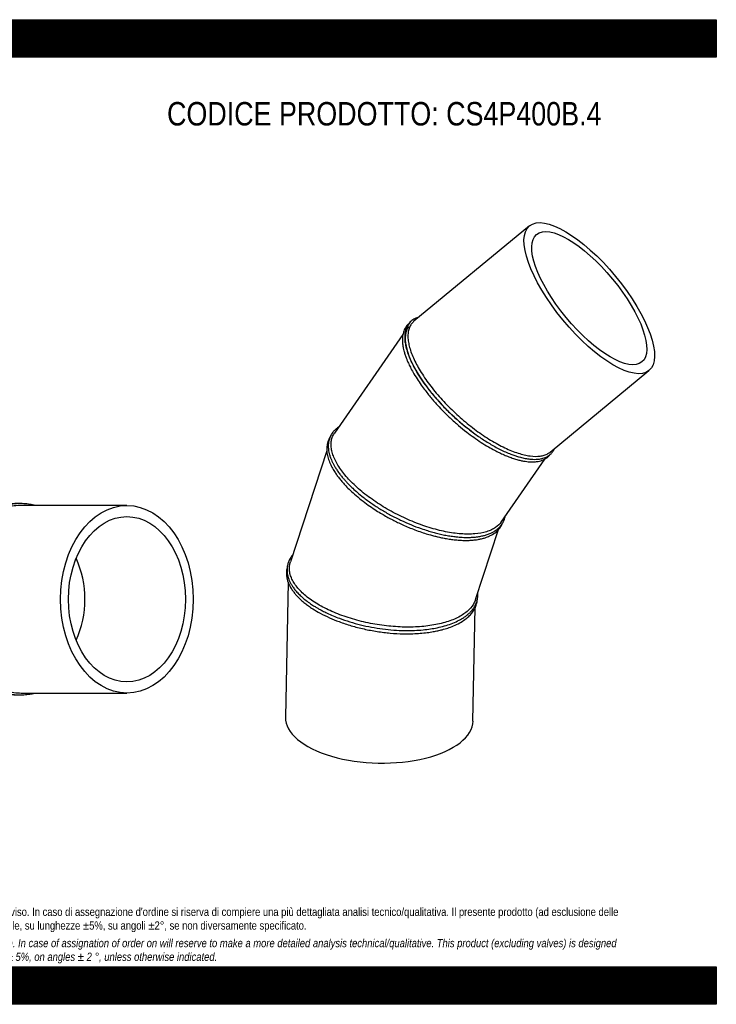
# Model space of a CAD drawing. Header units: millimetres. Extents: x 0 to 2970, y 0 to 2100.
# Tile 3 of 3: x 1485 to 2970, y 0 to 2100. Entities that reach past the tile are written whole.
import ezdxf

# ---------------------------------------------------------------- set-up
doc = ezdxf.new("R2010")
doc.units = ezdxf.units.MM
doc.header["$LTSCALE"] = 10
doc.layers.add('Default', color=7, linetype='Continuous')
doc.layers.add('TUBO_X_GOMITO_45', color=7, linetype='Continuous')

# ---------------------------------------------------------------- blocks, each defined once
blk = doc.blocks.new('SE1')
at = {"layer": 'TUBO_X_GOMITO_45', "color": 7, "linetype": 'Continuous'}
for p, q in [((2571.9, 1660.2), (2325.4, 1456.8)), ((2301.7, 1428.3), (2156.2, 1218.3)), ((2615.8, 1177.8), (2826.5, 1351.7)), ((2452.6, 1219), (2452.6, 1219)), ((2139.8, 1180.3), (2062.2, 943.5)), ((2511.4, 1028.6), (2604.5, 1163)), ((2456.7, 863.1), (2505.7, 1012.4)), ((2057.3, 900.1), (2051.4, 612.4)), ((2451.3, 604.2), (2456.3, 846.6))]:
    blk.add_line(p, q, dxfattribs=at)
for major_axis in [(127.3, -154.3), (-112.2, 136)]:
    blk.add_ellipse((2699.2, 1506), major_axis=major_axis, ratio=0.364105, dxfattribs=at)
for centre, major_axis, ratio, start_param, end_param in [((2464.8, 1312.5), (148.4, -136.5), 0.397048, 3.196446, 4.98528), ((2251.4, 608.3), (-200, 4.1), 0.46865, 0, 3.141593)]:
    blk.add_ellipse(centre, major_axis=major_axis, ratio=ratio, start_param=start_param, end_param=end_param, dxfattribs=at)
for points, knots in [([(2314, 1451.3), (2313.3, 1450.7), (2311.1, 1448.6), (2307.8, 1444.5), (2304.8, 1439.1), (2302.7, 1433.3), (2301.4, 1427.2), (2300.7, 1420.4), (2300.8, 1412.5), (2301.8, 1403.9), (2303.6, 1395.1), (2305.7, 1388), (2307.4, 1382.9), (2309, 1378.4), (2311.3, 1372.6), (2314.6, 1365.3), (2319.4, 1355.4), (2323, 1349), (2325.4, 1344.8)], [0.8487405, 0.8487405, 0.8487405, 0.8487405, 0.8537632, 0.8649963, 0.8766957, 0.8861312, 0.895934, 0.9072493, 0.918079, 0.9300859, 0.9429307, 0.9521035, 0.9566822, 0.9615063, 0.9682203, 0.9768736, 0.9874666, 1, 1, 1, 1]), ([(2335.9, 1465.5), (2335.7, 1465.4), (2332.9, 1464.7), (2328.5, 1463), (2323.2, 1460), (2319.2, 1457), (2315.7, 1453.6), (2312.7, 1449.6), (2309.8, 1444.5), (2307.3, 1437.8), (2305.7, 1428.9), (2305.6, 1418.7), (2307, 1407.7), (2309.7, 1396), (2313.8, 1383.8), (2319.1, 1371.4), (2325.9, 1357.8), (2334.9, 1342.2), (2346.2, 1325.3), (2359.6, 1307.5), (2375.5, 1288.6), (2394.1, 1268.7), (2414.6, 1249.3), (2435.9, 1231.1), (2457.4, 1214.8), (2475.4, 1202.7), (2489.7, 1194), (2500.9, 1187.7), (2512.3, 1181.9), (2523.5, 1176.8), (2533.6, 1172.7), (2542.3, 1169.6), (2550.8, 1167), (2560.2, 1164.7), (2570, 1163), (2578.8, 1162.3), (2585.6, 1162.3), (2590.8, 1162.7), (2595.6, 1163.4), (2600.5, 1164.6), (2605.1, 1166.2), (2608.7, 1167.8), (2611.8, 1169.6), (2615, 1171.9), (2619.3, 1175.7), (2621.5, 1178.8), (2623, 1181)], [0.4486604, 0.4486604, 0.4486604, 0.4486604, 0.4494531, 0.4624876, 0.4723539, 0.4804072, 0.4892216, 0.4982073, 0.5072745, 0.5197909, 0.5351649, 0.5503862, 0.5647914, 0.5801259, 0.5955242, 0.6088849, 0.6230774, 0.6413688, 0.6595143, 0.6771633, 0.6977154, 0.7197303, 0.7417439, 0.7637587, 0.7857774, 0.806513, 0.8175327, 0.8287291, 0.8404863, 0.8527443, 0.8640745, 0.8731374, 0.8817814, 0.8932519, 0.9064731, 0.9181794, 0.9281271, 0.9350134, 0.9413729, 0.9500939, 0.9590198, 0.9654074, 0.9705413, 0.9771782, 0.9871479, 1, 1, 1, 1]), ([(2325.4, 1456.8), (2324.7, 1456.3), (2324.1, 1455.7), (2321.7, 1453.3), (2320, 1451.3), (2317.2, 1446.8), (2316, 1444.3), (2314.1, 1438.9), (2313.5, 1436), (2312.7, 1429.9), (2312.5, 1426.6), (2312.7, 1419.8), (2313.1, 1416.2), (2314.3, 1408.8), (2315.2, 1404.9), (2317.4, 1396.9), (2318.7, 1392.7), (2321.9, 1384.1), (2323.8, 1379.7), (2328, 1370.7), (2330.3, 1366.1), (2335.4, 1356.8), (2338.1, 1352.1), (2344.1, 1342.5), (2347.3, 1337.7), (2357.4, 1323.1), (2364.9, 1313.3), (2377.1, 1298.8), (2381.3, 1294), (2390, 1284.5), (2394.5, 1279.8), (2408.1, 1266), (2417.7, 1257), (2432.6, 1244.1), (2437.6, 1239.9), (2447.8, 1231.8), (2452.9, 1227.9), (2463.2, 1220.3), (2468.3, 1216.7), (2478.6, 1209.7), (2483.8, 1206.4), (2499.2, 1197.1), (2509.3, 1191.6), (2524.1, 1184.6), (2528.9, 1182.5), (2538.4, 1178.7), (2543, 1177), (2552, 1174.1), (2556.5, 1172.8), (2564.9, 1170.8), (2569, 1170.1), (2580.7, 1168.5), (2587.8, 1168.4), (2597.5, 1169.7), (2600.6, 1170.3), (2606.2, 1172.1), (2608.8, 1173.2), (2612.8, 1175.6), (2614.4, 1176.6), (2615.8, 1177.8)], [0.4483641, 0.4483641, 0.4483641, 0.4483641, 0.453125, 0.453125, 0.46875, 0.46875, 0.484375, 0.484375, 0.5, 0.5, 0.515625, 0.515625, 0.53125, 0.53125, 0.546875, 0.546875, 0.5625, 0.5625, 0.578125, 0.578125, 0.59375, 0.59375, 0.609375, 0.609375, 0.625, 0.625, 0.65625, 0.65625, 0.671875, 0.671875, 0.6875, 0.6875, 0.71875, 0.71875, 0.734375, 0.734375, 0.75, 0.75, 0.765625, 0.765625, 0.78125, 0.78125, 0.8125, 0.8125, 0.828125, 0.828125, 0.84375, 0.84375, 0.859375, 0.859375, 0.875, 0.875, 0.90625, 0.90625, 0.921875, 0.921875, 0.9375, 0.9375, 0.9484034, 0.9484034, 0.9484034, 0.9484034]), ([(2325.4, 1344.8), (2328.5, 1339.6), (2333.5, 1331.4), (2342.7, 1318.1), (2350.6, 1307.5), (2358.2, 1297.9), (2365.5, 1289.2), (2374.5, 1279), (2386.7, 1266), (2402.6, 1250.4), (2420.1, 1234.8), (2437.1, 1221), (2453.2, 1209), (2468.7, 1198.4), (2483.6, 1189.2), (2496.4, 1182.1), (2507.5, 1176.5), (2517.6, 1171.8), (2527.6, 1167.7), (2537.5, 1164.2), (2546.6, 1161.4), (2555, 1159.4), (2562.3, 1158.1), (2568.4, 1157.3), (2573.1, 1157), (2577.8, 1156.9), (2583.5, 1157), (2589.8, 1157.8), (2595.8, 1159.2), (2601.1, 1161.2), (2606.3, 1163.8), (2611.1, 1167.3), (2614.4, 1170.6), (2616, 1172.6), (2616.4, 1173.1)], [0, 0, 0, 0, 0.0155534, 0.0290723, 0.0405556, 0.0501055, 0.0591145, 0.0682765, 0.0828213, 0.1016308, 0.1204493, 0.1380256, 0.1532814, 0.1689673, 0.1845887, 0.1978907, 0.2080509, 0.2187202, 0.2297823, 0.2404389, 0.2514102, 0.2610997, 0.2704046, 0.2784282, 0.2845593, 0.2894035, 0.297759, 0.3087095, 0.3183007, 0.32691, 0.3368483, 0.3478741, 0.3583482, 0.3616243, 0.3616243, 0.3616243, 0.3616243]), ([(2165, 1231.2), (2164.8, 1231.1), (2162.4, 1229.4), (2158.5, 1226.4), (2154.2, 1222.1), (2151.1, 1218.2), (2148.7, 1214.4), (2146.7, 1210.4), (2145, 1206.2), (2143.7, 1201.4), (2142.9, 1196.1), (2142.6, 1190.6), (2142.9, 1185.4), (2143.6, 1180.1), (2144.9, 1174), (2146.8, 1167.7), (2149.2, 1161.5), (2151.7, 1155.9), (2154.6, 1150.4), (2158, 1144.4), (2162.3, 1137.9), (2167.1, 1131.2), (2172.1, 1124.8), (2176.9, 1119.3), (2181.6, 1114), (2187.5, 1107.8), (2195.4, 1100.1), (2205.4, 1091.1), (2218.8, 1080.2), (2235.3, 1068.1), (2255, 1055.2), (2275.6, 1043.3), (2297, 1032.5), (2318.8, 1022.8), (2338.1, 1015.5), (2353.7, 1010.4), (2365.6, 1006.9), (2376.7, 1004), (2388.1, 1001.4), (2399.3, 999.3), (2409.6, 997.8), (2418.1, 996.8), (2425.3, 996.2), (2432.7, 995.8), (2441.4, 995.7), (2451.4, 996.1), (2461.3, 997.1), (2470.2, 998.7), (2478.1, 1000.7), (2485.5, 1003.2), (2492.2, 1006.2), (2497.9, 1009.4), (2502.8, 1012.9), (2507.4, 1016.9), (2511.2, 1021.3), (2514.2, 1025.7), (2516.6, 1030.1), (2518.4, 1034.8), (2519.4, 1038.5), (2519.8, 1040.5), (2519.9, 1040.8)], [0.3410705, 0.3410705, 0.3410705, 0.3410705, 0.3419702, 0.3541764, 0.3633933, 0.3706698, 0.3777165, 0.3852771, 0.3923199, 0.3997984, 0.4089344, 0.4177661, 0.4248225, 0.4322534, 0.440981, 0.4504061, 0.4587246, 0.4658918, 0.472922, 0.4807493, 0.4895594, 0.4985862, 0.5069721, 0.5140491, 0.520164, 0.5275435, 0.537994, 0.5501489, 0.5631229, 0.5820332, 0.6007592, 0.6194827, 0.6382049, 0.6569284, 0.6756543, 0.687422, 0.6968152, 0.7064684, 0.716505, 0.7269248, 0.7368979, 0.7449139, 0.7511631, 0.7580305, 0.7667476, 0.7777615, 0.7900407, 0.8005213, 0.8098594, 0.8205272, 0.8311259, 0.8400992, 0.8486771, 0.8584231, 0.8678805, 0.8763379, 0.884282, 0.8921893, 0.9008885, 0.9021262, 0.9021262, 0.9021262, 0.9021262]), ([(2511.4, 1028.7), (2508.3, 1024.2), (2504.3, 1020.3), (2496.8, 1015.1), (2493.9, 1013.4), (2487.4, 1010.4), (2483.9, 1009.1), (2472.8, 1005.6), (2464.4, 1004.1), (2450.7, 1003), (2445.9, 1002.8), (2436, 1002.8), (2430.9, 1003), (2420.4, 1003.8), (2415, 1004.4), (2404, 1005.9), (2398.4, 1006.9), (2387.1, 1009.1), (2381.4, 1010.5), (2369.7, 1013.5), (2363.7, 1015.1), (2351.7, 1018.9), (2345.7, 1020.9), (2333.6, 1025.3), (2327.5, 1027.6), (2315.5, 1032.6), (2309.5, 1035.2), (2297.6, 1040.8), (2291.6, 1043.7), (2274.1, 1052.9), (2262.8, 1059.5), (2246.5, 1069.9), (2241.2, 1073.5), (2230.9, 1080.8), (2225.9, 1084.5), (2216.3, 1092), (2211.7, 1095.9), (2202.9, 1103.6), (2198.7, 1107.5), (2190.8, 1115.3), (2187.1, 1119.2), (2180, 1127), (2176.7, 1131), (2170.6, 1138.9), (2167.8, 1142.8), (2162.8, 1150.6), (2160.6, 1154.5), (2156.7, 1162.1), (2155, 1165.8), (2152.2, 1173.2), (2151.1, 1176.8), (2149.5, 1183.8), (2149.1, 1187.2), (2148.7, 1193.8), (2148.8, 1197), (2149.6, 1203.2), (2150.3, 1206.1), (2152.3, 1211.7), (2153.6, 1214.4), (2155.5, 1217.4), (2155.8, 1217.8), (2156.2, 1218.3)], [0.0342484, 0.0342484, 0.0342484, 0.0342484, 0.0625, 0.0625, 0.078125, 0.078125, 0.09375, 0.09375, 0.125, 0.125, 0.140625, 0.140625, 0.15625, 0.15625, 0.171875, 0.171875, 0.1875, 0.1875, 0.203125, 0.203125, 0.21875, 0.21875, 0.234375, 0.234375, 0.25, 0.25, 0.265625, 0.265625, 0.28125, 0.28125, 0.3125, 0.3125, 0.328125, 0.328125, 0.34375, 0.34375, 0.359375, 0.359375, 0.375, 0.375, 0.390625, 0.390625, 0.40625, 0.40625, 0.421875, 0.421875, 0.4375, 0.4375, 0.453125, 0.453125, 0.46875, 0.46875, 0.484375, 0.484375, 0.5, 0.5, 0.515625, 0.515625, 0.53125, 0.53125, 0.5343634, 0.5343634, 0.5343634, 0.5343634]), ([(2146.1, 1208.9), (2145.3, 1207.6), (2143.6, 1204.5), (2141.5, 1199), (2140.1, 1192.8), (2139.4, 1186.1), (2139.6, 1177.8), (2141.4, 1167.7), (2145.2, 1156.5), (2150.2, 1146), (2155.5, 1137), (2160.7, 1129.2), (2165.9, 1122.2), (2171.7, 1115.1), (2178.8, 1107.2), (2187.4, 1098.3), (2199.4, 1087.1), (2207.7, 1080.3), (2213.2, 1075.9)], [0.8138556, 0.8138556, 0.8138556, 0.8138556, 0.8211638, 0.8313351, 0.8418695, 0.8513753, 0.8626832, 0.8789621, 0.8946664, 0.9087611, 0.921324, 0.9302184, 0.9391752, 0.948379, 0.9579039, 0.969681, 0.9837123, 1, 1, 1, 1]), ([(2213.2, 1075.9), (2218.6, 1071.8), (2227, 1065.4), (2241.4, 1055.6), (2253.4, 1048), (2264.7, 1041.4), (2275, 1035.8), (2285.4, 1030.4), (2296.3, 1025.1), (2308.1, 1019.7), (2321, 1014.4), (2334.5, 1009.3), (2347.8, 1004.8), (2359.5, 1001.3), (2369.2, 998.7), (2378, 996.5), (2387.4, 994.5), (2397.8, 992.6), (2408.8, 991.1), (2419.3, 990), (2429.2, 989.4), (2438.5, 989.3), (2447.2, 989.7), (2455.2, 990.4), (2462.6, 991.5), (2469.9, 992.9), (2478.3, 995.3), (2488.4, 999.2), (2498.1, 1005), (2505.8, 1012), (2510.9, 1018.9), (2513.2, 1023.5), (2514.1, 1025.6)], [0, 0, 0, 0, 0.0154928, 0.0290236, 0.0405898, 0.0501898, 0.0594969, 0.0684703, 0.077602, 0.0879255, 0.0990057, 0.1106007, 0.1224315, 0.1329449, 0.1409787, 0.1476392, 0.156046, 0.1660548, 0.1760036, 0.1865955, 0.1962675, 0.2053715, 0.2150054, 0.2242411, 0.2321687, 0.2408882, 0.2514903, 0.2651349, 0.2846616, 0.3002169, 0.3138214, 0.3251179, 0.3251179, 0.3251179, 0.3251179]), ([(2067.3, 959.2), (2066.6, 958.3), (2064, 955), (2060.4, 949.3), (2057.2, 941.8), (2055.3, 934.1), (2054.7, 927.3), (2055, 921.1), (2055.9, 915.2), (2057.7, 908.9), (2060.2, 902.5), (2063.2, 896.7), (2066.9, 890.7), (2071.7, 884.2), (2077.6, 877.3), (2084.8, 870.3), (2093.1, 863.1), (2102.1, 856.3), (2110.5, 850.7), (2117.5, 846.4), (2123.9, 842.8), (2131.3, 838.7), (2141.1, 833.9), (2153.1, 828.5), (2169, 822.2), (2188.3, 815.6), (2211.3, 809.3), (2234.8, 804.2), (2258.6, 800.4), (2282.4, 798), (2305.3, 797), (2326.2, 797.2), (2344.5, 798.5), (2360.7, 800.5), (2375.9, 803.2), (2390.8, 806.8), (2405.3, 811.6), (2418.5, 817.2), (2429, 823.1), (2436.5, 828.3), (2442, 832.9), (2446.8, 837.5), (2450.9, 842.4), (2454.4, 847.3), (2457.2, 852.6), (2459.6, 858.6), (2461.3, 865.1), (2461.9, 871.7), (2461.8, 875.9), (2461.6, 877.9)], [0.3303101, 0.3303101, 0.3303101, 0.3303101, 0.3350513, 0.3485001, 0.3604427, 0.3724774, 0.3851447, 0.3924536, 0.4010532, 0.4119776, 0.4213395, 0.4299148, 0.4386851, 0.4491433, 0.4599998, 0.4713171, 0.4831748, 0.4954674, 0.5057048, 0.5128189, 0.5188864, 0.5260841, 0.5358405, 0.5480498, 0.5599083, 0.5789565, 0.5977702, 0.6165816, 0.6353922, 0.6542052, 0.6731651, 0.6902995, 0.7059489, 0.7200139, 0.7336277, 0.7485223, 0.7644622, 0.780818, 0.795905, 0.8068059, 0.8152638, 0.8243257, 0.8338232, 0.8427009, 0.8508257, 0.8608589, 0.8723159, 0.8822786, 0.8916494, 0.8916494, 0.8916494, 0.8916494]), ([(2056, 934.3), (2055.1, 931.2), (2054, 926.6), (2053.5, 919.4), (2053.9, 914.1), (2054.5, 909.7), (2055.5, 905.6), (2056.9, 900.9), (2059.2, 895.3), (2062.5, 888.7), (2066.9, 882), (2071.9, 875.6), (2077.6, 869.2), (2084.6, 862.4), (2092.4, 855.8), (2100.8, 849.5), (2111.4, 842.3), (2126, 833.7), (2144.8, 824.5), (2166.9, 815.4), (2191.6, 807.2), (2218.9, 800.2), (2246.9, 794.9), (2275.1, 791.4), (2300.7, 790), (2321.9, 790.2), (2338.9, 791.2), (2353.3, 792.7), (2365.8, 794.6), (2376.4, 796.7), (2386.8, 799.2), (2398, 802.5), (2410.7, 807.3), (2423, 813.2), (2433.8, 820), (2442.3, 827.1), (2449.4, 834.7), (2454.8, 842.8), (2458, 850.2), (2459.6, 856.2), (2460.2, 859.8), (2460.4, 861.8), (2460.5, 862.2)], [0, 0, 0, 0, 0.0137124, 0.0245672, 0.03222, 0.0384144, 0.0442482, 0.051234, 0.0596742, 0.0701567, 0.0811496, 0.0905749, 0.1002626, 0.1116188, 0.1233347, 0.1329197, 0.1438045, 0.160994, 0.1804856, 0.1991426, 0.2213976, 0.2436475, 0.2658948, 0.2881427, 0.3103955, 0.3271644, 0.3402997, 0.3535945, 0.3652585, 0.3745431, 0.3838823, 0.3962828, 0.4098885, 0.4269187, 0.4426763, 0.4568819, 0.4704876, 0.4860019, 0.5001208, 0.5074217, 0.5148626, 0.5168575, 0.5168575, 0.5168575, 0.5168575]), ([(2456.7, 863.1), (2456.6, 862.7), (2456.5, 862.3), (2455.3, 859), (2453.9, 856.1), (2448.9, 847.7), (2444.3, 842.5), (2435.7, 835.3), (2432.6, 833), (2425.7, 828.6), (2421.9, 826.5), (2410, 820.6), (2401, 817.2), (2386.3, 813), (2381.1, 811.7), (2370.5, 809.5), (2365, 808.5), (2353.7, 806.9), (2347.9, 806.2), (2336.1, 805.2), (2330.1, 804.9), (2317.9, 804.5), (2311.7, 804.5), (2299.1, 804.7), (2292.7, 805), (2279.7, 805.9), (2273.2, 806.5), (2260.2, 808), (2253.7, 808.9), (2240.7, 811), (2234.2, 812.2), (2221.3, 814.8), (2215, 816.3), (2196.1, 821.2), (2183.8, 825), (2166.2, 831.4), (2160.4, 833.7), (2149.3, 838.4), (2143.9, 840.9), (2133.5, 846), (2128.5, 848.7), (2119, 854.2), (2114.5, 857), (2105.9, 862.7), (2101.8, 865.7), (2094.2, 871.7), (2090.6, 874.8), (2084, 881.1), (2081, 884.3), (2075.5, 890.7), (2073, 893.9), (2068.7, 900.4), (2066.9, 903.6), (2063.9, 910.1), (2062.7, 913.4), (2060.9, 919.8), (2060.3, 923), (2059.8, 929.4), (2059.9, 932.5), (2060.7, 938.2), (2061.3, 940.9), (2062.2, 943.5)], [0.0136747, 0.0136747, 0.0136747, 0.0136747, 0.015625, 0.015625, 0.03125, 0.03125, 0.0625, 0.0625, 0.078125, 0.078125, 0.09375, 0.09375, 0.125, 0.125, 0.140625, 0.140625, 0.15625, 0.15625, 0.171875, 0.171875, 0.1875, 0.1875, 0.203125, 0.203125, 0.21875, 0.21875, 0.234375, 0.234375, 0.25, 0.25, 0.265625, 0.265625, 0.28125, 0.28125, 0.3125, 0.3125, 0.328125, 0.328125, 0.34375, 0.34375, 0.359375, 0.359375, 0.375, 0.375, 0.390625, 0.390625, 0.40625, 0.40625, 0.421875, 0.421875, 0.4375, 0.4375, 0.453125, 0.453125, 0.46875, 0.46875, 0.484375, 0.484375, 0.5, 0.5, 0.5135983, 0.5135983, 0.5135983, 0.5135983])]:
    blk.add_open_spline(points, degree=3, knots=knots, dxfattribs=at)
blk.add_open_spline([(2623, 1181), (2624.1, 1182.8), (2624.9, 1184.3), (2625.7, 1186)], degree=3, dxfattribs=at)
blk = doc.blocks.new('SE2')
at = {"layer": 'TUBO_X_GOMITO_45', "color": 7, "linetype": 'Continuous'}
for p, q in [((1313.1, 1063.9), (1285.7, 1063.9)), ((1448.6, 1063.9), (1355.6, 1063.9)), ((1713.6, 1063.9), (1488.6, 1063.9)), ((1285.7, 663.9), (1313.1, 663.9)), ((1355.6, 663.9), (1448.5, 663.9)), ((1488.6, 663.9), (1713.6, 663.9))]:
    blk.add_line(p, q, dxfattribs=at)
for centre, radius, start, end in [((1283.6, 863.9), 204, 93.3684, 264.4152), ((1284.6, 863.9), 204, 80.3892, 279.5575), ((1285.7, 863.9), 200, 89.998, 270.002), ((1283.6, 863.9), 204, 80.3067, 86.713), ((1283.6, 863.9), 204, 274.8403, 279.7408)]:
    blk.add_arc(centre, radius, start, end, dxfattribs=at)
for major_axis in [(0, -200), (0, -176.3)]:
    blk.add_ellipse((1713.6, 863.9), major_axis=major_axis, ratio=0.707107, dxfattribs=at)
blk.add_ellipse((1482.9, 863.9), major_axis=(0, 176.3), ratio=0.800199, start_param=4.193435, end_param=5.231343, dxfattribs=at)
blk.add_ellipse((1482.9, 863.9), major_axis=(0, 176.3), ratio=0.800199, start_param=4.193435, end_param=5.231343, dxfattribs=at)
for points, knots in [([(1352.1, 1067.9), (1351.5, 1067.9), (1348, 1068), (1341.9, 1067.8), (1334, 1067.2), (1325.7, 1066.3), (1316.1, 1064.7), (1304, 1061.9), (1289.6, 1057.5), (1277.1, 1052.3), (1267.5, 1047.6), (1262.2, 1044.7), (1258.3, 1042.4), (1255.6, 1040.8), (1253.1, 1039.2), (1249.6, 1036.9), (1245, 1033.8), (1237.7, 1028.4), (1227.9, 1020.3), (1216.5, 1009.2), (1205.8, 996.8), (1196.5, 984.2), (1189.5, 973.1), (1184.5, 963.9), (1180.8, 956.5), (1177.2, 948.5), (1173.6, 939.6), (1170.1, 929.4), (1166.8, 917.7), (1163.9, 904.9), (1161.4, 889.5), (1160.7, 880), (1160.4, 873.9)], [0.7564531, 0.7564531, 0.7564531, 0.7564531, 0.7578948, 0.7654085, 0.7716641, 0.7779502, 0.7863453, 0.796163, 0.8089256, 0.8239094, 0.8300296, 0.8353794, 0.8389486, 0.8410488, 0.8432281, 0.846304, 0.8513468, 0.8569354, 0.8685428, 0.8822626, 0.8955293, 0.9080774, 0.9199754, 0.9267073, 0.9330126, 0.9395085, 0.9474028, 0.9556948, 0.9650115, 0.975463, 0.9871922, 1, 1, 1, 1]), ([(1391, 1064), (1388.9, 1064.4), (1383.9, 1065.4), (1375.7, 1066.6), (1366, 1067.6), (1355.8, 1068), (1346.1, 1067.9), (1337.9, 1067.3), (1331.3, 1066.6), (1326.3, 1065.9), (1322.3, 1065.2), (1318.5, 1064.5), (1313.1, 1063.3), (1304.6, 1061.2), (1293.4, 1057.7), (1281.4, 1052.9), (1270.9, 1047.8), (1262.4, 1043.1), (1255.5, 1038.9), (1249.7, 1035), (1243.9, 1030.7), (1236.8, 1025.2), (1228.2, 1017.7), (1219, 1008.4), (1209.9, 998.1), (1201.5, 987), (1194.6, 976.5), (1189.7, 967.9), (1186.4, 961.6), (1184.1, 956.8), (1182.1, 952.7), (1180.2, 948.2), (1177.8, 942.3), (1174.9, 934.5), (1171.5, 923.9), (1168.2, 911), (1165.3, 895.6), (1163.5, 879.4), (1163, 863.1), (1163.7, 846.8), (1165.6, 830.2), (1168.9, 813.5), (1173, 798.8), (1176.9, 787.8), (1179.7, 780.8), (1181.7, 776.2), (1183.4, 772.5), (1185.3, 768.5), (1188.4, 762.4), (1194.1, 752.2), (1202.4, 739.5), (1211.9, 727.5), (1220.6, 717.8), (1228.8, 709.7), (1237.5, 702.1), (1246, 695.6), (1253.6, 690.3), (1260.1, 686.2), (1266.4, 682.5), (1273.6, 678.7), (1282.4, 674.6), (1292.5, 670.6), (1302.3, 667.4), (1310.3, 665.2), (1316.4, 663.9), (1321.1, 662.9), (1325.2, 662.2), (1329.8, 661.5), (1335.6, 660.8), (1342.8, 660.2), (1351, 659.9), (1359.5, 660), (1368.1, 660.5), (1377.3, 661.5), (1385, 662.7), (1389.7, 663.7), (1391, 663.9)], [0.2261351, 0.2261351, 0.2261351, 0.2261351, 0.2315778, 0.2388605, 0.2470661, 0.2560115, 0.2645854, 0.2714523, 0.2767814, 0.2812138, 0.2842282, 0.2869543, 0.2909922, 0.297924, 0.3090615, 0.3203439, 0.3301274, 0.3378422, 0.3444657, 0.3500661, 0.3549978, 0.3622161, 0.3720051, 0.3827997, 0.3939483, 0.4052036, 0.4161425, 0.4239552, 0.4287926, 0.4330199, 0.4365067, 0.4396659, 0.444531, 0.4515395, 0.459356, 0.4705492, 0.4828421, 0.495855, 0.508534, 0.5209403, 0.5338927, 0.5474308, 0.5608415, 0.569622, 0.5747561, 0.5787458, 0.5813878, 0.5845558, 0.5890682, 0.5977061, 0.6122561, 0.6252969, 0.6344357, 0.6437657, 0.6532865, 0.6625336, 0.6699967, 0.6761993, 0.6814993, 0.688009, 0.6962255, 0.7057591, 0.7150379, 0.7218621, 0.7266148, 0.7306229, 0.7338542, 0.7372654, 0.7420933, 0.7485484, 0.7556411, 0.7627651, 0.7698968, 0.7772509, 0.7860856, 0.7893843, 0.7893843, 0.7893843, 0.7893843]), ([(1355.6, 663.9), (1349.5, 663.9), (1343.5, 664.3), (1331.4, 665.5), (1325.4, 666.5), (1307.5, 670.3), (1295.7, 674.1), (1278.9, 681.6), (1273.3, 684.4), (1262.6, 690.5), (1257.3, 693.9), (1247.2, 701.1), (1242.2, 705.1), (1232.8, 713.3), (1228.4, 717.7), (1219.8, 726.8), (1215.7, 731.6), (1208, 741.6), (1204.3, 746.9), (1197.5, 757.8), (1194.3, 763.5), (1188.5, 775), (1185.9, 781), (1181.2, 793.1), (1179.1, 799.3), (1175.5, 811.9), (1174, 818.3), (1171.6, 831.3), (1170.7, 837.8), (1169.5, 850.9), (1169.2, 857.5), (1169.2, 870.7), (1169.5, 877.3), (1170.7, 890.3), (1171.6, 896.8), (1174, 909.5), (1175.5, 915.8), (1179, 928.3), (1181.1, 934.5), (1185.8, 946.7), (1188.4, 952.6), (1194.2, 964.2), (1197.4, 969.9), (1204.2, 980.8), (1207.9, 986.1), (1215.6, 996.2), (1219.8, 1001.1), (1232.8, 1014.9), (1242.3, 1023.3), (1257.5, 1034.1), (1262.8, 1037.5), (1273.5, 1043.6), (1279, 1046.4), (1295.7, 1053.8), (1307.3, 1057.6), (1325.2, 1061.4), (1331.2, 1062.3), (1343.3, 1063.6), (1349.5, 1063.9), (1355.6, 1063.9), (1355.6, 1063.9), (1355.6, 1063.9)], [0.2500902, 0.2500902, 0.2500902, 0.2500902, 0.265625, 0.265625, 0.28125, 0.28125, 0.3125, 0.3125, 0.328125, 0.328125, 0.34375, 0.34375, 0.359375, 0.359375, 0.375, 0.375, 0.390625, 0.390625, 0.40625, 0.40625, 0.421875, 0.421875, 0.4375, 0.4375, 0.453125, 0.453125, 0.46875, 0.46875, 0.484375, 0.484375, 0.5, 0.5, 0.515625, 0.515625, 0.53125, 0.53125, 0.546875, 0.546875, 0.5625, 0.5625, 0.578125, 0.578125, 0.59375, 0.59375, 0.609375, 0.609375, 0.625, 0.625, 0.65625, 0.65625, 0.671875, 0.671875, 0.6875, 0.6875, 0.71875, 0.71875, 0.734375, 0.734375, 0.75, 0.75, 0.7500453, 0.7500453, 0.7500453, 0.7500453]), ([(1482.8, 1067.9), (1482.2, 1067.9), (1478.7, 1068), (1472.5, 1067.8), (1464.1, 1067), (1455.6, 1065.6), (1446.8, 1063.6), (1439, 1061.3), (1432.4, 1058.9), (1426.4, 1056.5), (1419.8, 1053.4), (1412.6, 1049.5), (1405.1, 1045), (1398.1, 1040.2), (1391.9, 1035.4), (1386.1, 1030.5), (1379.8, 1024.8), (1372.6, 1017.4), (1365, 1008.5), (1356.8, 997.7), (1348.8, 985.4), (1342.4, 973.5), (1337.8, 963.9), (1334.6, 956.4), (1331.5, 948.4), (1328.4, 939.4), (1325.4, 929.3), (1322.5, 917.7), (1320, 904.9), (1317.9, 889.5), (1317.3, 879.9), (1317, 873.9)], [0.7559133, 0.7559133, 0.7559133, 0.7559133, 0.7576288, 0.7662481, 0.7739158, 0.7821501, 0.7911978, 0.7996876, 0.8055084, 0.8112537, 0.8180388, 0.8260478, 0.8343013, 0.8423383, 0.8494082, 0.8554987, 0.862703, 0.8720799, 0.8825705, 0.8932487, 0.9068055, 0.9196918, 0.9266004, 0.9330146, 0.9395202, 0.947405, 0.9556888, 0.9650025, 0.9754557, 0.9871873, 1, 1, 1, 1]), ([(1518, 1064), (1517.3, 1064.1), (1514.4, 1064.8), (1509.7, 1065.8), (1503.5, 1066.8), (1497.2, 1067.5), (1490.8, 1067.9), (1484.8, 1068), (1480, 1067.8), (1475.9, 1067.6), (1471.8, 1067.2), (1466.8, 1066.6), (1461.1, 1065.7), (1455.1, 1064.4), (1449.4, 1062.9), (1444, 1061.3), (1439, 1059.5), (1433.8, 1057.5), (1428.1, 1055), (1422.1, 1052.1), (1416.7, 1049.1), (1412.4, 1046.5), (1409.2, 1044.4), (1406.7, 1042.7), (1404.7, 1041.4), (1402.6, 1039.8), (1399.6, 1037.6), (1395.8, 1034.6), (1391.1, 1030.6), (1385.9, 1025.9), (1380.3, 1020.4), (1374.8, 1014.4), (1369.6, 1008.2), (1365.1, 1002.3), (1361.3, 996.9), (1358, 992), (1354.8, 986.9), (1351.1, 980.7), (1346.8, 972.5), (1342.1, 962.7), (1337.3, 951.3), (1332.7, 938.1), (1328.5, 922.9), (1325.1, 906.5), (1322.8, 889.7), (1321.6, 871.9), (1321.7, 852.9), (1323.3, 832.8), (1326.7, 812.7), (1331.2, 794.9), (1336.3, 779.4), (1341.3, 766.8), (1346, 756.9), (1350, 749.4), (1353.4, 743.3), (1357.3, 736.8), (1362.2, 729.6), (1367.9, 721.9), (1374.3, 714), (1381.3, 706.5), (1388.3, 699.7), (1394.8, 694), (1400.3, 689.8), (1405, 686.3), (1409.8, 683.1), (1415.3, 679.7), (1421.6, 676.1), (1428.6, 672.6), (1435.8, 669.5), (1443.3, 666.8), (1451.3, 664.4), (1459.5, 662.5), (1467.4, 661.2), (1474.8, 660.3), (1482.3, 659.9), (1489.8, 659.9), (1497, 660.4), (1503.3, 661.1), (1509, 662), (1513.8, 662.9), (1516.8, 663.6), (1518, 663.9)], [0.3429775, 0.3429775, 0.3429775, 0.3429775, 0.3450646, 0.3514773, 0.3570097, 0.3631676, 0.369842, 0.3757968, 0.3804892, 0.3839314, 0.3877569, 0.3925352, 0.398373, 0.4045778, 0.4103037, 0.4154725, 0.4206058, 0.4255093, 0.4313251, 0.438239, 0.4441251, 0.4485727, 0.4521232, 0.4548452, 0.4567264, 0.4586686, 0.4621197, 0.4666916, 0.472081, 0.4785786, 0.4854891, 0.4928188, 0.4998668, 0.5064261, 0.5119919, 0.5166567, 0.5214579, 0.5271115, 0.5346604, 0.5443671, 0.5538898, 0.564675, 0.5780087, 0.5912173, 0.6044245, 0.6176306, 0.6329639, 0.6488104, 0.6646768, 0.6807662, 0.6923991, 0.7037102, 0.713739, 0.7192912, 0.724774, 0.7310337, 0.7383477, 0.7468119, 0.7555941, 0.7645958, 0.773688, 0.7816045, 0.7876392, 0.7924497, 0.7976937, 0.8034842, 0.8102922, 0.8178664, 0.8254068, 0.8325605, 0.840652, 0.8492685, 0.8568752, 0.8637876, 0.870985, 0.8787053, 0.8856769, 0.8920891, 0.8970601, 0.9025194, 0.9060489, 0.9060489, 0.9060489, 0.9060489]), ([(1488.6, 1063.9), (1483.4, 1063.9), (1478.2, 1063.6), (1467.9, 1062.4), (1462.7, 1061.4), (1447.3, 1057.6), (1437.2, 1053.8), (1422.7, 1046.4), (1418, 1043.6), (1408.7, 1037.4), (1404.3, 1034.1), (1395.5, 1026.8), (1391.3, 1022.9), (1383.2, 1014.6), (1379.4, 1010.3), (1372, 1001.2), (1368.5, 996.4), (1361.9, 986.3), (1358.7, 981.1), (1352.9, 970.1), (1350.1, 964.5), (1345.2, 952.9), (1342.9, 947), (1338.8, 934.8), (1337, 928.7), (1334, 916.1), (1332.7, 909.7), (1330.6, 896.8), (1329.8, 890.2), (1328.8, 877.1), (1328.5, 870.5), (1328.5, 857.4), (1328.8, 850.7), (1329.8, 837.7), (1330.6, 831.3), (1332.6, 818.5), (1333.9, 812.2), (1336.9, 799.7), (1338.7, 793.5), (1342.7, 781.3), (1345, 775.4), (1350, 763.8), (1352.7, 758.1), (1358.5, 747.2), (1361.7, 742), (1368.3, 731.8), (1371.9, 726.9), (1383, 713.1), (1391.2, 704.7), (1404.3, 693.8), (1408.8, 690.5), (1418, 684.3), (1422.7, 681.6), (1437, 674.2), (1447, 670.4), (1462.4, 666.5), (1467.6, 665.6), (1477.9, 664.3), (1483.2, 664), (1488.5, 663.9), (1488.5, 663.9), (1488.6, 663.9)], [0.2501363, 0.2501363, 0.2501363, 0.2501363, 0.265625, 0.265625, 0.28125, 0.28125, 0.3125, 0.3125, 0.328125, 0.328125, 0.34375, 0.34375, 0.359375, 0.359375, 0.375, 0.375, 0.390625, 0.390625, 0.40625, 0.40625, 0.421875, 0.421875, 0.4375, 0.4375, 0.453125, 0.453125, 0.46875, 0.46875, 0.484375, 0.484375, 0.5, 0.5, 0.515625, 0.515625, 0.53125, 0.53125, 0.546875, 0.546875, 0.5625, 0.5625, 0.578125, 0.578125, 0.59375, 0.59375, 0.609375, 0.609375, 0.625, 0.625, 0.65625, 0.65625, 0.671875, 0.671875, 0.6875, 0.6875, 0.71875, 0.71875, 0.734375, 0.734375, 0.75, 0.75, 0.7501834, 0.7501834, 0.7501834, 0.7501834]), ([(1160.4, 873.9), (1160.2, 868.2), (1160, 859), (1160.9, 844.1), (1162.5, 831), (1164.8, 818.4), (1167.6, 807.1), (1170.4, 797.6), (1173.1, 789.8), (1175.8, 782.7), (1178.8, 775.7), (1183, 766.7), (1189.4, 754.8), (1198.7, 740.4), (1210.1, 725.7), (1222.1, 713.1), (1232.8, 703.5), (1241, 697), (1247, 692.7), (1251.5, 689.7), (1255.2, 687.3), (1260.4, 684.2), (1268, 680), (1278.5, 674.9), (1290.5, 670.2), (1303.2, 666.2), (1316.2, 663.1), (1328.1, 661.3), (1338.1, 660.3), (1345.6, 660), (1350, 659.9), (1351.8, 660)], [0, 0, 0, 0, 0.0122502, 0.0234589, 0.033434, 0.0436833, 0.0532721, 0.0608098, 0.0668513, 0.0727427, 0.0787009, 0.0847377, 0.0962564, 0.1108143, 0.1255791, 0.141039, 0.1528049, 0.1605255, 0.16686, 0.1708767, 0.1738965, 0.1775347, 0.1858088, 0.1954807, 0.2065045, 0.2177772, 0.2289543, 0.2398631, 0.2479188, 0.2542843, 0.258845, 0.258845, 0.258845, 0.258845]), ([(1317, 873.9), (1316.9, 868.2), (1316.7, 859), (1317.5, 844.1), (1318.9, 831.1), (1320.9, 818.4), (1323.2, 807.2), (1325.7, 797.7), (1328, 789.9), (1330.3, 782.8), (1332.9, 775.8), (1336.3, 767.4), (1341.1, 756.8), (1347.9, 744.1), (1355.3, 732.4), (1362.2, 722.9), (1367.9, 715.9), (1373, 710.2), (1377.9, 705.1), (1383.4, 699.8), (1390, 693.9), (1397.7, 688), (1405.4, 682.7), (1412.6, 678.4), (1419.4, 674.7), (1425.9, 671.7), (1431.6, 669.3), (1436.1, 667.7), (1439.9, 666.4), (1443.9, 665.2), (1448.8, 663.9), (1454.8, 662.5), (1461.8, 661.3), (1468.9, 660.4), (1475.4, 660), (1480.4, 659.9), (1483.1, 660), (1484, 660)], [0, 0, 0, 0, 0.0122548, 0.0234652, 0.0334412, 0.0436754, 0.0532625, 0.0607884, 0.0668302, 0.0727262, 0.0786889, 0.0847313, 0.0946775, 0.107227, 0.1204005, 0.1294684, 0.1371855, 0.1437352, 0.149421, 0.1558805, 0.1639331, 0.1732266, 0.1821523, 0.1894946, 0.1966882, 0.2037079, 0.2097694, 0.2140576, 0.2174989, 0.2211655, 0.2259409, 0.2320835, 0.2390046, 0.2464231, 0.2528378, 0.2581578, 0.2608184, 0.2608184, 0.2608184, 0.2608184])]:
    blk.add_open_spline(points, degree=3, knots=knots, dxfattribs=at)

msp = doc.modelspace()

# ---------------------------------------------------------------- hatches: boundary and pattern name
at = {"layer": 'Default', "linetype": 'Continuous'}
h = msp.add_hatch(dxfattribs=at)
h.set_pattern_fill('LINE', scale=0.629921, angle=45, style=0)
h.paths.add_polyline_path([(2970, 2020), (2970, 2100), (0, 2100), (0, 2020)])
for points in [[(2970, 2020), (2970, 2100), (0, 2100), (0, 2020)], [(2970, 0), (2970, 80), (0, 80), (0, 0)]]:
    msp.add_hatch(color=7, dxfattribs=at).paths.add_polyline_path(points)
h = msp.add_hatch(dxfattribs=at)
h.set_pattern_fill('LINE', scale=0.629921, angle=45, style=0)
h.paths.add_polyline_path([(2970, 0), (2970, 80), (0, 80), (0, 0)])

# ---------------------------------------------------------------- linework, layer by layer
at = {"layer": 'Default', "color": 7, "linetype": 'Continuous'}
for p, q in [((0, 2100), (2970, 2100)), ((2970, 2100), (2970, 2020)), ((2970, 2020), (0, 2020)), ((0, 80), (2970, 80)), ((2970, 80), (2970, 0)), ((2970, 0), (0, 0))]:
    msp.add_line(p, q, dxfattribs=at)

# ---------------------------------------------------------------- block references
at = {"layer": 'Default'}
for name in ['SE1', 'SE2']:
    msp.add_blockref(name, (0, 0), dxfattribs=at)

# ---------------------------------------------------------------- texts
at = {"layer": 'Default', "attachment_point": 1}
for s, insert, char_height, width in [('{\\fArial Narrow|b0||i0||c0|p34;\\C7;\\H50.;\\W1.;CODICE PRODOTTO: CS4P400B.4}', (1799.1, 1924.4), 50, 928.511), ("{\\fArial Narrow|b0||i0||c0|p34;\\C7;\\H17.5;\\W1.;PLASTITALIA si riserva il diritto di revisionare la presente specifica, mantenendo la conformità alle prescrizioni del prodotto, senza alcun preavviso. In caso di assegnazione d'ordine si riserva di compiere una più dettagliata analisi tecnico/qualitativa. Il presente prodotto (ad esclusione delle \\P}{\\fArial Narrow|b0||i0||c0|p34;\\C7;\\H17.5;\\W1.;valvole) è progettato per applicazioni non previste dalla direttiva 2014/68/EU. Tolleranza su diametri e spessori come da normative se applicabile, su lunghezze ±5%, su angoli ±2°, se non diversamente specificato.\\P}{\\fArial Narrow|b0||i0||c0|p34;\\C7;\\H5.;\\W1.;   \\P}{\\fArial Narrow|b0||i1||c0|p34;\\C7;\\H17.5;\\W1.;PLASTITALIA on reserves the right to revise this specification, maintaining the conformity to the requirements of the product, without any notice. In case of assignation of order on will reserve to make a more detailed analysis technical/qualitative. This product (excluding valves) is designed \\P}{\\fArial Narrow|b0||i1||c0|p34;\\C7;\\H17.5;\\W1.;for applications not covered by Directive 2014/68 / EU. The tolerance on diameters and thicknesses as the standards if applicable, on lengths ± 5%, on angles ± 2 °, unless otherwise indicated.\\P}", (200, 206), 17.5, 2570)]:
    msp.add_mtext(s, dxfattribs=dict(at, insert=insert, char_height=char_height, width=width))

doc.saveas('drawing.dxf')
